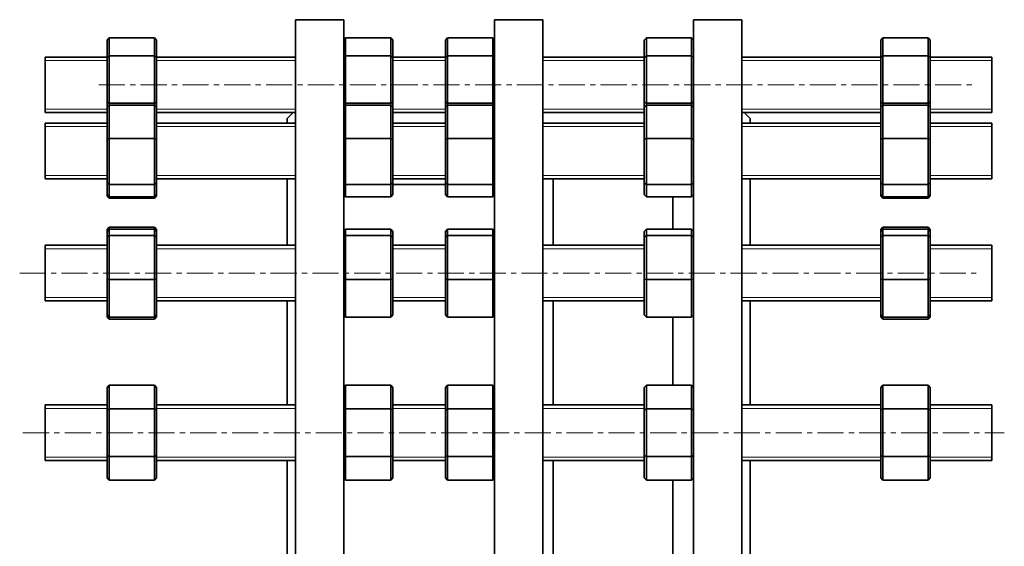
# Model space of a CAD drawing. Header units: millimetres. Extents: x -388 to 700, y 1 to 568.
# Tile 4 of 5: x -388 to 90, y 312 to 568. Entities that reach past the tile are written whole.
import ezdxf

# ---------------------------------------------------------------- set-up
doc = ezdxf.new("R2010")
doc.units = ezdxf.units.MM
doc.linetypes.add('CENTERX2', pattern=[20.32, 12.7, -2.54, 2.54, -2.54])
doc.layers.add('NOTE', color=7, linetype='Continuous')

msp = doc.modelspace()

# ---------------------------------------------------------------- linework, layer by layer
at = {"color": 7, "linetype": 'Continuous', "lineweight": 35}
for p, q in [((-230.73, 567.92), (-254.23, 567.92)), ((-254.23, 325.42), (-254.23, 567.92)), ((-230.73, 325.42), (-230.73, 567.92)), ((-133.98, 567.92), (-157.48, 567.92)), ((-157.48, 325.42), (-157.48, 567.92)), ((-133.98, 325.42), (-133.98, 567.92)), ((-37.23, 567.92), (-60.73, 567.92)), ((-60.73, 325.42), (-60.73, 567.92)), ((-37.23, 325.42), (-37.23, 567.92)), ((-345.73, 558.04), (-344.73, 559.18)), ((-345.73, 549.64), (-345.73, 558.04)), ((-344.73, 559.18), (-344.73, 550.35)), ((-322.73, 559.18), (-344.73, 559.18)), ((-322.73, 550.35), (-322.73, 559.18)), ((-322.73, 559.18), (-321.73, 558.04)), ((-321.73, 558.04), (-321.73, 549.64)), ((-230.73, 558.19), (-229.86, 559.18)), ((-229.86, 559.18), (-229.86, 550.35)), ((-207.86, 559.18), (-229.86, 559.18)), ((-207.86, 550.35), (-207.86, 559.18)), ((-207.86, 559.18), (-206.86, 558.04)), ((-206.86, 558.04), (-206.86, 549.64)), ((-181.28, 558.04), (-180.28, 559.18)), ((-181.28, 549.64), (-181.28, 558.04)), ((-180.28, 559.18), (-180.28, 550.35)), ((-158.28, 559.18), (-180.28, 559.18)), ((-158.28, 550.35), (-158.28, 559.18)), ((-158.28, 559.18), (-157.48, 558.26)), ((-84.65, 558.04), (-83.65, 559.18)), ((-84.65, 549.64), (-84.65, 558.04)), ((-83.65, 559.18), (-83.65, 550.35)), ((-61.65, 559.18), (-83.65, 559.18)), ((-61.65, 550.35), (-61.65, 559.18)), ((-61.65, 559.18), (-60.73, 558.13)), ((30.27, 558.04), (31.27, 559.18)), ((30.27, 549.64), (30.27, 558.04)), ((31.27, 559.18), (31.27, 550.35)), ((53.27, 559.18), (31.27, 559.18)), ((53.27, 550.35), (53.27, 559.18)), ((53.27, 559.18), (54.27, 558.04)), ((54.27, 558.04), (54.27, 549.64)), ((-345.73, 549.64), (-344.73, 550.35)), ((-344.73, 550.35), (-344.73, 527.45)), ((-322.73, 550.35), (-344.73, 550.35)), ((-322.73, 527.45), (-322.73, 550.35)), ((-322.73, 550.35), (-321.73, 549.64)), ((-230.73, 549.74), (-229.86, 550.35)), ((-229.86, 550.35), (-229.86, 527.45)), ((-207.86, 550.35), (-229.86, 550.35)), ((-207.86, 527.45), (-207.86, 550.35)), ((-207.86, 550.35), (-206.86, 549.64)), ((-181.28, 549.64), (-180.28, 550.35)), ((-180.28, 550.35), (-180.28, 527.45)), ((-158.28, 550.35), (-180.28, 550.35)), ((-158.28, 527.45), (-158.28, 550.35)), ((-158.28, 550.35), (-157.48, 549.78)), ((-84.65, 549.64), (-83.65, 550.35)), ((-83.65, 550.35), (-83.65, 527.45)), ((-61.65, 550.35), (-83.65, 550.35)), ((-61.65, 527.45), (-61.65, 550.35)), ((-61.65, 550.35), (-60.73, 549.7)), ((30.27, 549.64), (31.27, 550.35)), ((31.27, 550.35), (31.27, 527.45)), ((53.27, 550.35), (31.27, 550.35)), ((53.27, 527.45), (53.27, 550.35)), ((53.27, 550.35), (54.27, 549.64)), ((-345.73, 549.79), (-375.73, 549.79)), ((-375.73, 536.29), (-375.73, 549.79)), ((-345.73, 527.89), (-345.73, 549.64)), ((-254.23, 549.79), (-321.73, 549.79)), ((-321.73, 549.64), (-321.73, 527.89)), ((-181.28, 549.79), (-206.86, 549.79)), ((-206.86, 549.64), (-206.86, 527.89)), ((-181.28, 527.89), (-181.28, 549.64)), ((-84.65, 549.79), (-133.98, 549.79)), ((-84.65, 527.89), (-84.65, 549.64)), ((30.27, 549.79), (-37.23, 549.79)), ((30.27, 527.89), (30.27, 549.64)), ((84.27, 549.79), (54.27, 549.79)), ((54.27, 549.64), (54.27, 527.89)), ((84.27, 536.29), (84.27, 549.79)), ((-375.73, 522.79), (-375.73, 536.29)), ((84.27, 522.79), (84.27, 536.29)), ((-345.73, 525.38), (-345.73, 527.89)), ((-344.73, 527.45), (-345.73, 527.89)), ((-345.73, 525.38), (-344.73, 526.49)), ((-344.73, 527.45), (-344.73, 526.49)), ((-322.73, 527.45), (-344.73, 527.45)), ((-344.73, 526.49), (-344.73, 510.16)), ((-322.73, 526.49), (-344.73, 526.49)), ((-322.73, 527.45), (-321.73, 527.89)), ((-322.73, 526.49), (-322.73, 527.45)), ((-322.73, 510.16), (-322.73, 526.49)), ((-322.73, 526.49), (-321.73, 525.38)), ((-321.73, 527.89), (-321.73, 525.38)), ((-229.86, 527.45), (-230.73, 527.83)), ((-230.73, 525.53), (-229.86, 526.49)), ((-229.86, 527.45), (-229.86, 526.49)), ((-207.86, 527.45), (-229.86, 527.45)), ((-229.86, 526.49), (-229.86, 510.16)), ((-207.86, 526.49), (-229.86, 526.49)), ((-207.86, 527.45), (-206.86, 527.89)), ((-207.86, 526.49), (-207.86, 527.45)), ((-207.86, 510.16), (-207.86, 526.49)), ((-207.86, 526.49), (-206.86, 525.38)), ((-206.86, 527.89), (-206.86, 525.38)), ((-180.28, 527.45), (-181.28, 527.89)), ((-181.28, 525.38), (-181.28, 527.89)), ((-181.28, 525.38), (-180.28, 526.49)), ((-180.28, 527.45), (-180.28, 526.49)), ((-158.28, 527.45), (-180.28, 527.45)), ((-180.28, 526.49), (-180.28, 510.16)), ((-158.28, 526.49), (-180.28, 526.49)), ((-158.28, 527.45), (-157.48, 527.8)), ((-158.28, 526.49), (-158.28, 527.45)), ((-158.28, 510.16), (-158.28, 526.49)), ((-158.28, 526.49), (-157.48, 525.59)), ((-83.65, 527.45), (-84.65, 527.89)), ((-84.65, 525.38), (-84.65, 527.89)), ((-84.65, 525.38), (-83.65, 526.49)), ((-83.65, 527.45), (-83.65, 526.49)), ((-61.65, 527.45), (-83.65, 527.45)), ((-83.65, 526.49), (-83.65, 510.16)), ((-61.65, 526.49), (-83.65, 526.49)), ((-61.65, 527.45), (-60.73, 527.86)), ((-61.65, 526.49), (-61.65, 527.45)), ((-61.65, 510.16), (-61.65, 526.49)), ((-61.65, 526.49), (-60.73, 525.46)), ((30.27, 525.38), (30.27, 527.89)), ((31.27, 527.45), (30.27, 527.89)), ((30.27, 525.38), (31.27, 526.49)), ((31.27, 527.45), (31.27, 526.49)), ((53.27, 527.45), (31.27, 527.45)), ((31.27, 526.49), (31.27, 510.16)), ((53.27, 526.49), (31.27, 526.49)), ((53.27, 527.45), (54.27, 527.89)), ((53.27, 526.49), (53.27, 527.45)), ((53.27, 510.16), (53.27, 526.49)), ((53.27, 526.49), (54.27, 525.38)), ((54.27, 527.89), (54.27, 525.38)), ((-375.73, 522.79), (-345.73, 522.79)), ((-345.73, 509.86), (-345.73, 525.38)), ((-321.73, 525.38), (-321.73, 509.86)), ((-321.73, 522.79), (-254.23, 522.79)), ((-255.36, 522.79), (-258.23, 519.92)), ((-206.86, 525.38), (-206.86, 509.86)), ((-206.86, 522.79), (-181.28, 522.79)), ((-181.28, 509.86), (-181.28, 525.38)), ((-133.98, 522.79), (-84.65, 522.79)), ((-84.65, 509.86), (-84.65, 525.38)), ((-37.23, 522.79), (30.27, 522.79)), ((-33.23, 519.92), (-36.1, 522.79)), ((30.27, 509.86), (30.27, 525.38)), ((54.27, 525.38), (54.27, 509.86)), ((54.27, 522.79), (84.27, 522.79)), ((-345.73, 517.68), (-375.73, 517.68)), ((-375.73, 499.02), (-375.73, 517.68)), ((-254.23, 517.68), (-321.73, 517.68)), ((-258.23, 517.68), (-258.23, 519.92)), ((-181.28, 517.68), (-206.86, 517.68)), ((-84.65, 517.68), (-133.98, 517.68)), ((30.27, 517.68), (-37.23, 517.68)), ((-33.23, 517.68), (-33.23, 519.92)), ((84.27, 517.68), (54.27, 517.68)), ((84.27, 499.02), (84.27, 517.68)), ((-345.73, 509.86), (-344.73, 510.16)), ((-345.73, 488.67), (-345.73, 509.86)), ((-322.73, 510.16), (-344.73, 510.16)), ((-344.73, 510.16), (-344.73, 487.85)), ((-322.73, 487.85), (-322.73, 510.16)), ((-322.73, 510.16), (-321.73, 509.86)), ((-321.73, 509.86), (-321.73, 488.67)), ((-230.73, 509.9), (-229.86, 510.16)), ((-229.86, 510.16), (-229.86, 487.85)), ((-207.86, 510.16), (-229.86, 510.16)), ((-207.86, 487.85), (-207.86, 510.16)), ((-207.86, 510.16), (-206.86, 509.86)), ((-206.86, 509.86), (-206.86, 488.67)), ((-181.28, 509.86), (-180.28, 510.16)), ((-181.28, 488.67), (-181.28, 509.86)), ((-180.28, 510.16), (-180.28, 487.85)), ((-158.28, 510.16), (-180.28, 510.16)), ((-158.28, 487.85), (-158.28, 510.16)), ((-158.28, 510.16), (-157.48, 509.92)), ((-84.65, 509.86), (-83.65, 510.16)), ((-84.65, 488.67), (-84.65, 509.86)), ((-83.65, 510.16), (-83.65, 487.85)), ((-61.65, 510.16), (-83.65, 510.16)), ((-61.65, 510.16), (-60.73, 509.89)), ((-61.65, 487.85), (-61.65, 510.16)), ((30.27, 509.86), (31.27, 510.16)), ((30.27, 488.67), (30.27, 509.86)), ((31.27, 510.16), (31.27, 487.85)), ((53.27, 510.16), (31.27, 510.16)), ((53.27, 487.85), (53.27, 510.16)), ((53.27, 510.16), (54.27, 509.86)), ((54.27, 509.86), (54.27, 488.67)), ((-375.73, 490.68), (-375.73, 499.02)), ((84.27, 490.68), (84.27, 499.02)), ((-375.73, 490.68), (-345.73, 490.68)), ((-344.73, 487.85), (-345.73, 488.67)), ((-345.73, 482.99), (-345.73, 488.67)), ((-322.73, 487.85), (-321.73, 488.67)), ((-321.73, 490.68), (-254.23, 490.68)), ((-321.73, 488.67), (-321.73, 482.99)), ((-258.23, 458.37), (-258.23, 490.68)), ((-229.86, 487.85), (-230.73, 488.56)), ((-207.86, 487.85), (-206.86, 488.67)), ((-206.86, 490.68), (-181.28, 490.68)), ((-206.86, 488.67), (-206.86, 482.99)), ((-180.28, 487.85), (-181.28, 488.67)), ((-181.28, 482.99), (-181.28, 488.67)), ((-158.28, 487.85), (-157.48, 488.51)), ((-133.98, 490.68), (-84.65, 490.68)), ((-128.98, 458.37), (-128.98, 490.68)), ((-83.65, 487.85), (-84.65, 488.67)), ((-84.65, 482.99), (-84.65, 488.67)), ((-61.65, 487.85), (-60.73, 488.61)), ((-37.23, 490.68), (30.27, 490.68)), ((-33.23, 458.37), (-33.23, 490.68)), ((31.27, 487.85), (30.27, 488.67)), ((30.27, 482.99), (30.27, 488.67)), ((53.27, 487.85), (54.27, 488.67)), ((54.27, 490.68), (84.27, 490.68)), ((54.27, 488.67), (54.27, 482.99)), ((-322.73, 487.85), (-344.73, 487.85)), ((-344.73, 487.85), (-344.73, 481.88)), ((-322.73, 481.88), (-322.73, 487.85)), ((-207.86, 487.85), (-229.86, 487.85)), ((-229.86, 487.85), (-229.86, 481.88)), ((-207.86, 481.88), (-207.86, 487.85)), ((-181.28, 487.92), (-206.86, 487.92)), ((-158.28, 487.85), (-180.28, 487.85)), ((-180.28, 487.85), (-180.28, 481.88)), ((-158.28, 481.88), (-158.28, 487.85)), ((-61.65, 487.85), (-83.65, 487.85)), ((-83.65, 487.85), (-83.65, 481.88)), ((-61.65, 481.88), (-61.65, 487.85)), ((53.27, 487.85), (31.27, 487.85)), ((31.27, 487.85), (31.27, 481.88)), ((53.27, 481.88), (53.27, 487.85)), ((-345.73, 482.43), (-345.73, 482.99)), ((-344.73, 481.88), (-345.73, 482.99)), ((-344.73, 481.29), (-345.73, 482.43)), ((-344.73, 481.88), (-344.73, 481.29)), ((-322.73, 481.88), (-344.73, 481.88)), ((-322.73, 481.29), (-344.73, 481.29)), ((-321.73, 482.99), (-322.73, 481.88)), ((-321.73, 482.43), (-322.73, 481.29)), ((-322.73, 481.29), (-322.73, 481.88)), ((-321.73, 482.99), (-321.73, 482.43)), ((-229.86, 481.88), (-230.73, 482.84)), ((-207.86, 481.88), (-229.86, 481.88)), ((-206.86, 482.99), (-207.86, 481.88)), ((-180.28, 481.88), (-181.28, 482.99)), ((-158.28, 481.88), (-180.28, 481.88)), ((-157.48, 482.77), (-158.28, 481.88)), ((-83.65, 481.88), (-84.65, 482.99)), ((-61.65, 481.88), (-83.65, 481.88)), ((-70.73, 466.2), (-70.73, 481.88)), ((-60.73, 482.9), (-61.65, 481.88)), ((30.27, 482.43), (30.27, 482.99)), ((31.27, 481.88), (30.27, 482.99)), ((31.27, 481.29), (30.27, 482.43)), ((31.27, 481.88), (31.27, 481.29)), ((53.27, 481.88), (31.27, 481.88)), ((53.27, 481.29), (31.27, 481.29)), ((54.27, 482.99), (53.27, 481.88)), ((54.27, 482.43), (53.27, 481.29)), ((53.27, 481.29), (53.27, 481.88)), ((54.27, 482.99), (54.27, 482.43)), ((-345.73, 466.06), (-344.73, 467.17)), ((-345.73, 465.14), (-344.73, 466.2)), ((-345.73, 465.14), (-345.73, 466.06)), ((-345.73, 462.27), (-345.73, 465.14)), ((-344.73, 467.17), (-344.73, 466.2)), ((-322.73, 467.17), (-344.73, 467.17)), ((-344.73, 466.2), (-344.73, 463.19)), ((-322.73, 466.2), (-344.73, 466.2)), ((-322.73, 466.2), (-322.73, 467.17)), ((-322.73, 467.17), (-321.73, 466.06)), ((-322.73, 463.19), (-322.73, 466.2)), ((-321.73, 465.14), (-322.73, 466.2)), ((-321.73, 466.06), (-321.73, 465.14)), ((-321.73, 465.14), (-321.73, 462.27)), ((-230.73, 465.28), (-229.86, 466.2)), ((-229.86, 466.2), (-229.86, 463.19)), ((-207.86, 466.2), (-229.86, 466.2)), ((-207.86, 463.19), (-207.86, 466.2)), ((-206.86, 465.14), (-207.86, 466.2)), ((-206.86, 465.14), (-206.86, 462.27)), ((-181.28, 465.14), (-180.28, 466.2)), ((-181.28, 462.27), (-181.28, 465.14)), ((-180.28, 466.2), (-180.28, 463.19)), ((-158.28, 466.2), (-180.28, 466.2)), ((-158.28, 463.19), (-158.28, 466.2)), ((-157.48, 465.34), (-158.28, 466.2)), ((-84.65, 465.14), (-83.65, 466.2)), ((-84.65, 462.27), (-84.65, 465.14)), ((-83.65, 466.2), (-83.65, 463.19)), ((-61.65, 466.2), (-83.65, 466.2)), ((-61.65, 463.19), (-61.65, 466.2)), ((-60.73, 465.22), (-61.65, 466.2)), ((30.27, 466.06), (31.27, 467.17)), ((30.27, 465.14), (31.27, 466.2)), ((30.27, 465.14), (30.27, 466.06)), ((30.27, 462.27), (30.27, 465.14)), ((31.27, 467.17), (31.27, 466.2)), ((53.27, 467.17), (31.27, 467.17)), ((31.27, 466.2), (31.27, 463.19)), ((53.27, 466.2), (31.27, 466.2)), ((53.27, 466.2), (53.27, 467.17)), ((53.27, 467.17), (54.27, 466.06)), ((53.27, 463.19), (53.27, 466.2)), ((54.27, 465.14), (53.27, 466.2)), ((54.27, 466.06), (54.27, 465.14)), ((54.27, 465.14), (54.27, 462.27)), ((-345.73, 462.27), (-344.73, 463.19)), ((-345.73, 442), (-345.73, 462.27)), ((-344.73, 463.19), (-344.73, 441.85)), ((-322.73, 463.19), (-344.73, 463.19)), ((-322.73, 441.85), (-322.73, 463.19)), ((-322.73, 463.19), (-321.73, 462.27)), ((-321.73, 462.27), (-321.73, 442)), ((-230.73, 462.39), (-229.86, 463.19)), ((-229.86, 463.19), (-229.86, 441.85)), ((-207.86, 463.19), (-229.86, 463.19)), ((-207.86, 441.85), (-207.86, 463.19)), ((-207.86, 463.19), (-206.86, 462.27)), ((-206.86, 462.27), (-206.86, 442)), ((-181.28, 462.27), (-180.28, 463.19)), ((-181.28, 442), (-181.28, 462.27)), ((-180.28, 463.19), (-180.28, 441.85)), ((-158.28, 463.19), (-180.28, 463.19)), ((-158.28, 441.85), (-158.28, 463.19)), ((-158.28, 463.19), (-157.48, 462.45)), ((-84.65, 462.27), (-83.65, 463.19)), ((-84.65, 442), (-84.65, 462.27)), ((-83.65, 463.19), (-83.65, 441.85)), ((-61.65, 463.19), (-83.65, 463.19)), ((-61.65, 441.85), (-61.65, 463.19)), ((-61.65, 463.19), (-60.73, 462.34)), ((30.27, 462.27), (31.27, 463.19)), ((30.27, 442), (30.27, 462.27)), ((31.27, 463.19), (31.27, 441.85)), ((53.27, 463.19), (31.27, 463.19)), ((53.27, 441.85), (53.27, 463.19)), ((53.27, 463.19), (54.27, 462.27)), ((54.27, 462.27), (54.27, 442)), ((-345.73, 458.37), (-375.73, 458.37)), ((-375.73, 435.32), (-375.73, 458.37)), ((-254.23, 458.37), (-321.73, 458.37)), ((-181.28, 458.37), (-206.86, 458.37)), ((-84.65, 458.37), (-133.98, 458.37)), ((30.27, 458.37), (-37.23, 458.37)), ((84.27, 458.37), (54.27, 458.37)), ((84.27, 435.32), (84.27, 458.37)), ((-345.73, 424.6), (-345.73, 442)), ((-345.73, 442), (-344.73, 441.85)), ((-344.73, 441.85), (-344.73, 423.53)), ((-322.73, 441.85), (-344.73, 441.85)), ((-322.73, 441.85), (-321.73, 442)), ((-322.73, 423.53), (-322.73, 441.85)), ((-321.73, 442), (-321.73, 424.6)), ((-230.73, 441.98), (-229.86, 441.85)), ((-229.86, 441.85), (-229.86, 423.53)), ((-207.86, 441.85), (-229.86, 441.85)), ((-207.86, 441.85), (-206.86, 442)), ((-207.86, 423.53), (-207.86, 441.85)), ((-206.86, 442), (-206.86, 424.6)), ((-181.28, 424.6), (-181.28, 442)), ((-181.28, 442), (-180.28, 441.85)), ((-158.28, 441.85), (-180.28, 441.85)), ((-180.28, 441.85), (-180.28, 423.53)), ((-158.28, 441.85), (-157.48, 441.97)), ((-158.28, 423.53), (-158.28, 441.85)), ((-84.65, 442), (-83.65, 441.85)), ((-84.65, 424.6), (-84.65, 442)), ((-83.65, 441.85), (-83.65, 423.53)), ((-61.65, 441.85), (-83.65, 441.85)), ((-61.65, 441.85), (-60.73, 441.99)), ((-61.65, 423.53), (-61.65, 441.85)), ((30.27, 442), (31.27, 441.85)), ((30.27, 424.6), (30.27, 442)), ((31.27, 441.85), (31.27, 423.53)), ((53.27, 441.85), (31.27, 441.85)), ((53.27, 441.85), (54.27, 442)), ((53.27, 423.53), (53.27, 441.85)), ((54.27, 442), (54.27, 424.6)), ((-375.73, 431.37), (-375.73, 435.32)), ((-375.73, 431.37), (-345.73, 431.37)), ((-321.73, 431.37), (-254.23, 431.37)), ((-258.23, 380.86), (-258.23, 431.37)), ((-206.86, 431.37), (-181.28, 431.37)), ((-133.98, 431.37), (-84.65, 431.37)), ((-128.98, 380.86), (-128.98, 431.37)), ((-37.23, 431.37), (30.27, 431.37)), ((-33.23, 380.86), (-33.23, 431.37)), ((54.27, 431.37), (84.27, 431.37)), ((84.27, 431.37), (84.27, 435.32)), ((-345.73, 423.67), (-345.73, 424.6)), ((-344.73, 423.53), (-345.73, 424.6)), ((-344.73, 422.56), (-345.73, 423.67)), ((-344.73, 423.53), (-344.73, 422.56)), ((-322.73, 423.53), (-344.73, 423.53)), ((-322.73, 422.56), (-344.73, 422.56)), ((-322.73, 423.53), (-321.73, 424.6)), ((-321.73, 423.67), (-322.73, 422.56)), ((-322.73, 422.56), (-322.73, 423.53)), ((-321.73, 424.6), (-321.73, 423.67)), ((-229.86, 423.53), (-230.73, 424.45)), ((-207.86, 423.53), (-229.86, 423.53)), ((-207.86, 423.53), (-206.86, 424.6)), ((-180.28, 423.53), (-181.28, 424.6)), ((-158.28, 423.53), (-180.28, 423.53)), ((-158.28, 423.53), (-157.48, 424.39)), ((-83.65, 423.53), (-84.65, 424.6)), ((-61.65, 423.53), (-83.65, 423.53)), ((-70.73, 390.46), (-70.73, 423.53)), ((-61.65, 423.53), (-60.73, 424.51)), ((30.27, 423.67), (30.27, 424.6)), ((31.27, 423.53), (30.27, 424.6)), ((31.27, 422.56), (30.27, 423.67)), ((31.27, 423.53), (31.27, 422.56)), ((53.27, 423.53), (31.27, 423.53)), ((53.27, 422.56), (31.27, 422.56)), ((53.27, 423.53), (54.27, 424.6)), ((54.27, 423.67), (53.27, 422.56)), ((53.27, 422.56), (53.27, 423.53)), ((54.27, 424.6), (54.27, 423.67)), ((-345.73, 389.3), (-344.73, 390.46)), ((-345.73, 378.33), (-345.73, 389.3)), ((-344.73, 390.46), (-344.73, 378.91)), ((-322.73, 390.46), (-344.73, 390.46)), ((-322.73, 378.91), (-322.73, 390.46)), ((-321.73, 389.3), (-322.73, 390.46)), ((-321.73, 389.3), (-321.73, 378.33)), ((-230.73, 389.46), (-229.86, 390.46)), ((-229.86, 390.46), (-229.86, 378.91)), ((-207.86, 390.46), (-229.86, 390.46)), ((-207.86, 378.91), (-207.86, 390.46)), ((-206.86, 389.3), (-207.86, 390.46)), ((-206.86, 389.3), (-206.86, 378.33)), ((-181.28, 389.3), (-180.28, 390.46)), ((-181.28, 378.33), (-181.28, 389.3)), ((-180.28, 390.46), (-180.28, 378.91)), ((-158.28, 390.46), (-180.28, 390.46)), ((-158.28, 378.91), (-158.28, 390.46)), ((-157.48, 389.53), (-158.28, 390.46)), ((-84.65, 389.3), (-83.65, 390.46)), ((-84.65, 378.33), (-84.65, 389.3)), ((-83.65, 390.46), (-83.65, 378.91)), ((-61.65, 390.46), (-83.65, 390.46)), ((-61.65, 378.91), (-61.65, 390.46)), ((-60.73, 389.39), (-61.65, 390.46)), ((30.27, 389.3), (31.27, 390.46)), ((30.27, 378.33), (30.27, 389.3)), ((31.27, 390.46), (31.27, 378.91)), ((53.27, 390.46), (31.27, 390.46)), ((53.27, 378.91), (53.27, 390.46)), ((54.27, 389.3), (53.27, 390.46)), ((54.27, 389.3), (54.27, 378.33)), ((-345.73, 380.86), (-375.73, 380.86)), ((-375.73, 354.89), (-375.73, 380.86)), ((-345.73, 378.33), (-344.73, 378.91)), ((-345.73, 356.39), (-345.73, 378.33)), ((-344.73, 378.91), (-344.73, 355.82)), ((-322.73, 378.91), (-344.73, 378.91)), ((-322.73, 378.91), (-321.73, 378.33)), ((-322.73, 355.82), (-322.73, 378.91)), ((-254.23, 380.86), (-321.73, 380.86)), ((-321.73, 378.33), (-321.73, 356.39)), ((-230.73, 378.41), (-229.86, 378.91)), ((-207.86, 378.91), (-229.86, 378.91)), ((-229.86, 378.91), (-229.86, 355.82)), ((-207.86, 378.91), (-206.86, 378.33)), ((-207.86, 355.82), (-207.86, 378.91)), ((-181.28, 380.86), (-206.86, 380.86)), ((-206.86, 378.33), (-206.86, 356.39)), ((-181.28, 378.33), (-180.28, 378.91)), ((-181.28, 356.39), (-181.28, 378.33)), ((-158.28, 378.91), (-180.28, 378.91)), ((-180.28, 378.91), (-180.28, 355.82)), ((-158.28, 355.82), (-158.28, 378.91)), ((-158.28, 378.91), (-157.48, 378.45)), ((-84.65, 380.86), (-133.98, 380.86)), ((-84.65, 378.33), (-83.65, 378.91)), ((-84.65, 356.39), (-84.65, 378.33)), ((-83.65, 378.91), (-83.65, 355.82)), ((-61.65, 378.91), (-83.65, 378.91)), ((-61.65, 355.82), (-61.65, 378.91)), ((-61.65, 378.91), (-60.73, 378.38)), ((30.27, 380.86), (-37.23, 380.86)), ((30.27, 378.33), (31.27, 378.91)), ((30.27, 356.39), (30.27, 378.33)), ((31.27, 378.91), (31.27, 355.82)), ((53.27, 378.91), (31.27, 378.91)), ((53.27, 355.82), (53.27, 378.91)), ((53.27, 378.91), (54.27, 378.33)), ((84.27, 380.86), (54.27, 380.86)), ((54.27, 378.33), (54.27, 356.39)), ((84.27, 354.89), (84.27, 380.86)), ((-375.73, 353.86), (-375.73, 354.89)), ((-345.73, 345.42), (-345.73, 356.39)), ((-345.73, 356.39), (-344.73, 355.82)), ((-344.73, 355.82), (-344.73, 344.27)), ((-322.73, 355.82), (-344.73, 355.82)), ((-322.73, 355.82), (-321.73, 356.39)), ((-322.73, 344.27), (-322.73, 355.82)), ((-321.73, 356.39), (-321.73, 345.42)), ((-230.73, 356.32), (-229.86, 355.82)), ((-229.86, 355.82), (-229.86, 344.27)), ((-207.86, 355.82), (-229.86, 355.82)), ((-207.86, 355.82), (-206.86, 356.39)), ((-207.86, 344.27), (-207.86, 355.82)), ((-206.86, 356.39), (-206.86, 345.42)), ((-181.28, 356.39), (-180.28, 355.82)), ((-181.28, 345.42), (-181.28, 356.39)), ((-180.28, 355.82), (-180.28, 344.27)), ((-158.28, 355.82), (-180.28, 355.82)), ((-158.28, 355.82), (-157.48, 356.28)), ((-158.28, 344.27), (-158.28, 355.82)), ((-84.65, 345.42), (-84.65, 356.39)), ((-84.65, 356.39), (-83.65, 355.82)), ((-83.65, 355.82), (-83.65, 344.27)), ((-61.65, 355.82), (-83.65, 355.82)), ((-61.65, 355.82), (-60.73, 356.35)), ((-61.65, 344.27), (-61.65, 355.82)), ((30.27, 345.42), (30.27, 356.39)), ((30.27, 356.39), (31.27, 355.82)), ((53.27, 355.82), (31.27, 355.82)), ((31.27, 355.82), (31.27, 344.27)), ((53.27, 355.82), (54.27, 356.39)), ((53.27, 344.27), (53.27, 355.82)), ((54.27, 356.39), (54.27, 345.42)), ((84.27, 353.86), (84.27, 354.89)), ((-375.73, 353.86), (-345.73, 353.86)), ((-321.73, 353.86), (-254.23, 353.86)), ((-258.23, 325.42), (-258.23, 353.86)), ((-206.86, 353.86), (-181.28, 353.86)), ((-133.98, 353.86), (-84.65, 353.86)), ((-128.98, 325.42), (-128.98, 353.86)), ((-37.23, 353.86), (30.27, 353.86)), ((-33.23, 325.42), (-33.23, 353.86)), ((54.27, 353.86), (84.27, 353.86)), ((-344.73, 344.27), (-345.73, 345.42)), ((-322.73, 344.27), (-321.73, 345.42)), ((-229.86, 344.27), (-230.73, 345.27)), ((-207.86, 344.27), (-206.86, 345.42)), ((-180.28, 344.27), (-181.28, 345.42)), ((-158.28, 344.27), (-157.48, 345.2)), ((-83.65, 344.27), (-84.65, 345.42)), ((-61.65, 344.27), (-60.73, 345.33)), ((31.27, 344.27), (30.27, 345.42)), ((53.27, 344.27), (54.27, 345.42)), ((-322.73, 344.27), (-344.73, 344.27)), ((-207.86, 344.27), (-229.86, 344.27)), ((-158.28, 344.27), (-180.28, 344.27)), ((-61.65, 344.27), (-83.65, 344.27)), ((-70.73, 325.42), (-70.73, 344.27)), ((53.27, 344.27), (31.27, 344.27)), ((-258.23, 296.97), (-258.23, 325.42)), ((-254.23, 82.92), (-254.23, 325.42)), ((-230.73, 82.92), (-230.73, 325.42)), ((-157.48, 82.92), (-157.48, 325.42)), ((-133.98, 82.92), (-133.98, 325.42)), ((-128.98, 296.97), (-128.98, 325.42)), ((-70.73, 304.81), (-70.73, 325.42)), ((-60.73, 82.92), (-60.73, 325.42)), ((-37.23, 82.92), (-37.23, 325.42)), ((-33.23, 296.97), (-33.23, 325.42))]:
    msp.add_line(p, q, dxfattribs=at)
at = {"color": 7, "linetype": 'Continuous', "lineweight": 18}
for p, q in [((-345.73, 548.14), (-375.73, 548.14)), ((-254.23, 548.14), (-321.73, 548.14)), ((-181.28, 548.14), (-206.86, 548.14)), ((-84.65, 548.14), (-133.98, 548.14)), ((30.27, 548.14), (-37.23, 548.14)), ((84.27, 548.14), (54.27, 548.14)), ((-375.73, 524.44), (-345.73, 524.44)), ((-321.73, 524.44), (-254.23, 524.44)), ((-206.86, 524.44), (-181.28, 524.44)), ((-133.98, 524.44), (-84.65, 524.44)), ((-37.23, 524.44), (30.27, 524.44)), ((54.27, 524.44), (84.27, 524.44)), ((-345.73, 516.04), (-375.73, 516.04)), ((-254.23, 516.04), (-321.73, 516.04)), ((-181.28, 516.04), (-206.86, 516.04)), ((-84.65, 516.04), (-133.98, 516.04)), ((30.27, 516.04), (-37.23, 516.04)), ((84.27, 516.04), (54.27, 516.04)), ((-375.73, 492.33), (-345.73, 492.33)), ((-321.73, 492.33), (-254.23, 492.33)), ((-206.86, 492.33), (-181.28, 492.33)), ((-133.98, 492.33), (-84.65, 492.33)), ((-37.23, 492.33), (30.27, 492.33)), ((54.27, 492.33), (84.27, 492.33)), ((-345.73, 456.72), (-375.73, 456.72)), ((-254.23, 456.72), (-321.73, 456.72)), ((-181.28, 456.72), (-206.86, 456.72)), ((-84.65, 456.72), (-133.98, 456.72)), ((30.27, 456.72), (-37.23, 456.72)), ((84.27, 456.72), (54.27, 456.72)), ((-375.73, 433.01), (-345.73, 433.01)), ((-321.73, 433.01), (-254.23, 433.01)), ((-206.86, 433.01), (-181.28, 433.01)), ((-133.98, 433.01), (-84.65, 433.01)), ((-37.23, 433.01), (30.27, 433.01)), ((54.27, 433.01), (84.27, 433.01)), ((-345.73, 379.21), (-375.73, 379.21)), ((-254.23, 379.21), (-321.73, 379.21)), ((-181.28, 379.21), (-206.86, 379.21)), ((-84.65, 379.21), (-133.98, 379.21)), ((30.27, 379.21), (-37.23, 379.21)), ((84.27, 379.21), (54.27, 379.21)), ((-375.73, 355.51), (-345.73, 355.51)), ((-321.73, 355.51), (-254.23, 355.51)), ((-206.86, 355.51), (-181.28, 355.51)), ((-133.98, 355.51), (-84.65, 355.51)), ((-37.23, 355.51), (30.27, 355.51)), ((54.27, 355.51), (84.27, 355.51))]:
    msp.add_line(p, q, dxfattribs=at)
at = {"layer": 'NOTE', "linetype": 'CENTERX2', "lineweight": 18}
for p, q in [((-349.73, 536.29), (75.83, 536.29)), ((-388.18, 444.87), (78.78, 444.87)), ((-386.59, 367.36), (90.27, 367.36))]:
    msp.add_line(p, q, dxfattribs=at)

doc.saveas('drawing.dxf')
